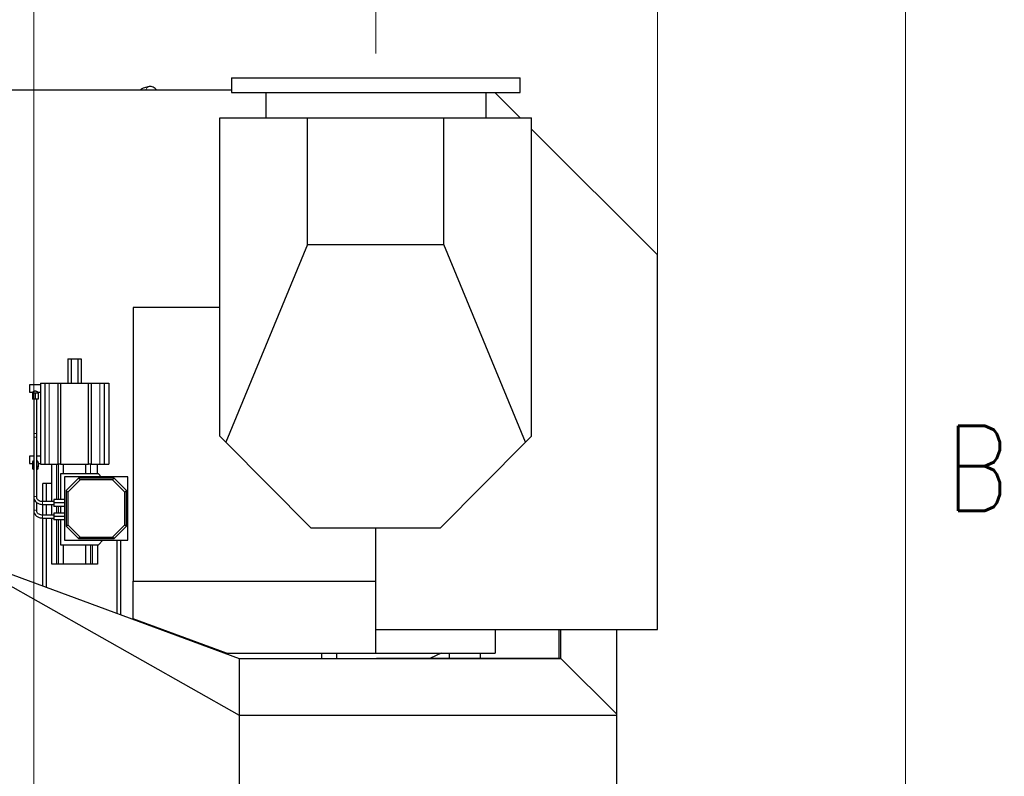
# Model space of a CAD drawing. Header units: inches. Extents: x 0 to 29700, y -16 to 21000.
# Tile 234 of 235: x 27625 to 29654, y 16082 to 17642. Entities that reach past the tile are written whole.
import ezdxf

# ---------------------------------------------------------------- set-up
doc = ezdxf.new("R2010")
doc.units = ezdxf.units.IN
for name, color, linetype, true_color in [('1', 7, 'Continuous', 0xffffff), ('210', 7, 'Continuous', 0xffffff), ('254', 7, 'Continuous', 0xffffff)]:
    doc.layers.add(name, color=color, linetype=linetype, true_color=true_color)
doc.styles.add('latin_extended', font='simplex.shx')
doc.dimstyles.get("Standard").update_dxf_attribs({"dimtxt": 0.18, "dimasz": 0.18, "dimexe": 0.18, "dimexo": 0.0625, "dimgap": 0.09, "dimtad": 0, "dimtih": 1, "dimtoh": 1, "dimdec": 4, "dimzin": 0, "dimdsep": 46, "dimtxsty": 'Standard', "dimcen": 0.09, "dimadec": 0, "dimazin": 0, "dimtfac": 1, "dimtdec": 4, "dimtofl": 0, "dimtmove": 0, "dimatfit": 3, "dimfxl": 1, "dimtolj": 1, "dimtzin": 0, "dimarcsym": 0})

# ---------------------------------------------------------------- blocks, each defined once
blk = doc.blocks.new('_U6')
at = {"layer": '254', "color": 3, "linetype": 'Continuous', "lineweight": 13, "transparency": 16777216}
for p, q in [((17834.9, 15248.6), (17834.9, 18496.2)), ((28938.9, 16821), (28938.9, 18496.2)), ((18009.9, 18446.2), (28763.9, 18446.2))]:
    blk.add_line(p, q, dxfattribs=at)
at = {"layer": '254', "color": 3, "transparency": 16777216}
for points in [[(18009.9, 18475.4), (18009.9, 18417.1), (17834.9, 18446.2)], [(28763.9, 18417.1), (28763.9, 18475.4), (28938.9, 18446.2)]]:
    blk.add_solid(points, dxfattribs=at)
at = {"layer": 'Defpoints', "color": 0, "transparency": 16777216}
for p in [(28938.9, 18446.2), (28938.9, 16771), (17834.9, 15198.6)]:
    blk.add_point(p, dxfattribs=at)
at = {"layer": '254', "color": 2, "lineweight": 13, "transparency": 16777216, "insert": (23053.6, 18708.7), "char_height": 175, "attachment_point": 1, "style": 'latin_extended'}
blk.add_mtext('\\A1;\\C2;~11m', dxfattribs=at)
blk = doc.blocks.new('_U7')
at = {"layer": '254', "color": 3, "linetype": 'Continuous', "lineweight": 13, "transparency": 16777216}
for p, q in [((27653.9, 14873.6), (27653.9, 17976.1)), ((28358.9, 17571.6), (28358.9, 17976.1)), ((27828.9, 17926.1), (28183.9, 17926.1))]:
    blk.add_line(p, q, dxfattribs=at)
at = {"layer": '254', "color": 3, "transparency": 16777216}
for points in [[(27828.9, 17955.3), (27828.9, 17896.9), (27653.9, 17926.1)], [(28183.9, 17896.9), (28183.9, 17955.3), (28358.9, 17926.1)]]:
    blk.add_solid(points, dxfattribs=at)
at = {"layer": 'Defpoints', "color": 0, "transparency": 16777216}
for p in [(28358.9, 17926.1), (28358.9, 17521.6), (27653.9, 14823.6)]:
    blk.add_point(p, dxfattribs=at)
at = {"layer": '254', "color": 2, "lineweight": 13, "transparency": 16777216, "insert": (27781.4, 18188.6), "char_height": 175, "attachment_point": 1, "style": 'latin_extended'}
blk.add_mtext('\\A1;705', dxfattribs=at)

msp = doc.modelspace()

# ---------------------------------------------------------------- linework, layer by layer
at = {"layer": '1', "color": 2, "linetype": 'Continuous', "lineweight": 25}
for p, q in [((28061.432, 17521.607), (28061.432, 17491.607)), ((28061.432, 17521.607), (28656.432, 17521.607)), ((28656.432, 17491.607), (28656.432, 17521.607)), ((28061.415, 17496.107), (27486.432, 17496.107)), ((27891.619, 17503.714), (27879.604, 17500.495)), ((28061.432, 17491.607), (28656.432, 17491.607)), ((28131.931, 17491.607), (28131.931, 17439.607)), ((28585.933, 17439.607), (28585.933, 17491.607)), ((28656.3, 17439.604), (28604.301, 17491.603)), ((28037.422, 16783.087), (28037.422, 17439.607)), ((28037.422, 17439.607), (28218.313, 17439.607)), ((28218.313, 17177.965), (28218.313, 17439.607)), ((28218.313, 17439.607), (28498.896, 17439.607)), ((28498.896, 17439.607), (28679.787, 17439.607)), ((28498.896, 17177.965), (28498.896, 17439.607)), ((28679.787, 16783.087), (28679.787, 17439.607)), ((28938.932, 17156.972), (28679.79, 17416.114)), ((28218.313, 17177.965), (28049.651, 16770.791)), ((28218.313, 17177.965), (28498.896, 17177.965)), ((28667.559, 16770.791), (28498.896, 17177.965)), ((28938.932, 16385.107), (28938.932, 17156.972)), ((27858.922, 17048.728), (27858.922, 16484.607)), ((28037.422, 17048.728), (27858.922, 17048.728)), ((27724.275, 16942.607), (27731.204, 16942.607)), ((27724.275, 16942.607), (27724.275, 16892.607)), ((27731.204, 16942.607), (27745.06, 16942.607)), ((27731.204, 16942.607), (27731.204, 16892.607)), ((27745.06, 16942.607), (27751.988, 16942.607)), ((27745.06, 16942.607), (27745.06, 16892.607)), ((27751.988, 16942.607), (27751.988, 16892.607)), ((27667.632, 16889.257), (27645.632, 16889.257)), ((27645.632, 16889.257), (27645.632, 16873.757)), ((27667.632, 16892.607), (27677.132, 16892.607)), ((27667.632, 16892.607), (27667.632, 16725.607)), ((27677.132, 16892.607), (27686.132, 16892.607)), ((27677.132, 16892.607), (27677.132, 16725.607)), ((27686.132, 16892.607), (27704.132, 16892.607)), ((27704.132, 16892.607), (27709.132, 16892.607)), ((27704.132, 16725.607), (27704.132, 16892.607)), ((27709.132, 16892.607), (27767.132, 16892.607)), ((27709.132, 16892.607), (27709.132, 16725.607)), ((27767.132, 16892.607), (27772.132, 16892.607)), ((27767.132, 16725.607), (27767.132, 16892.607)), ((27772.132, 16892.607), (27790.132, 16892.607)), ((27772.132, 16892.607), (27772.132, 16725.607)), ((27790.132, 16892.607), (27799.132, 16892.607)), ((27799.132, 16892.607), (27808.632, 16892.607)), ((27799.132, 16892.607), (27799.132, 16725.607)), ((27808.632, 16892.607), (27808.632, 16725.607)), ((27645.632, 16873.757), (27651.72, 16873.757)), ((27657.199, 16871.609), (27651.199, 16871.609)), ((27651.199, 16871.609), (27651.199, 16859.609)), ((27657.199, 16859.609), (27651.199, 16859.609)), ((27651.699, 16873.807), (27651.699, 16871.609)), ((27654.199, 16859.609), (27654.199, 16788.958)), ((27663.199, 16871.609), (27657.199, 16871.609)), ((27657.199, 16871.609), (27657.199, 16859.609)), ((27663.199, 16859.609), (27657.199, 16859.609)), ((27660.199, 16788.958), (27660.199, 16859.609)), ((27662.619, 16873.757), (27667.632, 16873.757)), ((27662.699, 16871.609), (27662.699, 16873.798)), ((27663.199, 16871.609), (27663.199, 16859.609)), ((27654.199, 16788.958), (27654.199, 16779.128)), ((27654.199, 16779.128), (27654.199, 16656.94)), ((27660.199, 16779.128), (27660.199, 16788.958)), ((27660.199, 16656.94), (27660.199, 16779.128)), ((28037.422, 16783.087), (28049.651, 16770.791)), ((28667.559, 16770.791), (28679.787, 16783.087)), ((28049.651, 16770.791), (28224.872, 16594.607)), ((28492.337, 16594.607), (28667.559, 16770.791)), ((27654.199, 16742.257), (27645.632, 16742.257)), ((27645.632, 16742.257), (27645.632, 16726.757)), ((27667.632, 16742.257), (27660.199, 16742.257)), ((27645.632, 16726.757), (27651.199, 16726.757)), ((27654.199, 16730.461), (27651.199, 16729.326)), ((27651.199, 16729.326), (27651.199, 16720.261)), ((27654.199, 16721.396), (27651.199, 16720.261)), ((27651.199, 16720.261), (27651.199, 16715.721)), ((27663.199, 16729.326), (27660.199, 16730.461)), ((27663.199, 16720.261), (27660.199, 16721.396)), ((27663.199, 16729.326), (27663.199, 16720.261)), ((27663.199, 16726.757), (27667.632, 16726.757)), ((27663.199, 16715.721), (27663.199, 16720.261)), ((27667.632, 16725.607), (27677.132, 16725.607)), ((27677.132, 16725.607), (27686.132, 16725.607)), ((27686.132, 16725.607), (27704.132, 16725.607)), ((27691.132, 16648.608), (27691.132, 16725.607)), ((27701.132, 16725.607), (27701.132, 16652.609)), ((27709.132, 16725.607), (27704.132, 16725.607)), ((27709.132, 16725.607), (27767.132, 16725.607)), ((27715.132, 16705.607), (27715.132, 16725.607)), ((27761.132, 16705.607), (27761.132, 16725.607)), ((27772.132, 16725.607), (27767.132, 16725.607)), ((27772.132, 16725.607), (27790.132, 16725.607)), ((27785.132, 16705.607), (27785.132, 16725.607)), ((27790.132, 16725.607), (27799.132, 16725.607)), ((27799.132, 16725.607), (27808.632, 16725.607)), ((27651.199, 16715.721), (27654.199, 16714.586)), ((27660.199, 16714.586), (27663.199, 16715.721)), ((27787.132, 16705.607), (27709.132, 16705.607)), ((27709.132, 16705.607), (27709.132, 16652.609)), ((27717.683, 16699.556), (27717.683, 16569.111)), ((27848.128, 16699.556), (27717.683, 16699.556)), ((27720.683, 16671.182), (27746.057, 16696.556)), ((27819.754, 16696.556), (27746.057, 16696.556)), ((27746.057, 16696.556), (27749.407, 16693.206)), ((27793.183, 16699.556), (27787.132, 16705.607)), ((27816.403, 16693.206), (27819.754, 16696.556)), ((27819.754, 16696.556), (27845.128, 16671.182)), ((27848.128, 16569.111), (27848.128, 16699.556)), ((27672.932, 16648.608), (27672.932, 16685.607)), ((27679.932, 16685.607), (27672.932, 16685.607)), ((27691.133, 16685.607), (27679.932, 16685.607)), ((27679.932, 16685.607), (27679.932, 16648.606)), ((27749.407, 16693.206), (27724.033, 16667.832)), ((27816.403, 16693.206), (27749.407, 16693.206)), ((27841.777, 16667.832), (27816.403, 16693.206)), ((27654.199, 16656.941), (27654.199, 16628.94)), ((27660.199, 16656.94), (27660.197, 16656.995)), ((27720.683, 16671.182), (27720.683, 16597.485)), ((27724.033, 16667.832), (27720.683, 16671.182)), ((27724.033, 16667.832), (27724.033, 16600.835)), ((27845.128, 16671.182), (27841.777, 16667.832)), ((27841.777, 16600.835), (27841.777, 16667.832)), ((27845.128, 16597.485), (27845.128, 16671.182)), ((27660.199, 16628.94), (27660.199, 16646.544)), ((27695.159, 16648.609), (27672.199, 16648.609)), ((27672.199, 16642.609), (27695.159, 16642.609)), ((27672.932, 16620.607), (27672.932, 16642.606)), ((27679.932, 16642.606), (27679.932, 16620.608)), ((27691.132, 16620.611), (27691.132, 16642.608)), ((27717.683, 16652.609), (27695.159, 16652.609)), ((27695.159, 16652.609), (27695.159, 16645.609)), ((27717.683, 16645.609), (27695.159, 16645.609)), ((27695.159, 16645.609), (27695.159, 16638.609)), ((27717.683, 16638.609), (27695.159, 16638.609)), ((27701.132, 16638.607), (27701.132, 16624.609)), ((27709.132, 16638.609), (27709.132, 16624.611)), ((27660.199, 16628.94), (27660.197, 16628.995)), ((27695.159, 16620.609), (27672.199, 16620.609)), ((27717.683, 16624.609), (27695.159, 16624.609)), ((27695.159, 16624.609), (27695.159, 16617.609)), ((27717.683, 16617.609), (27695.159, 16617.609)), ((27695.159, 16617.609), (27695.159, 16610.609)), ((27672.199, 16614.609), (27695.159, 16614.609)), ((27672.932, 16474.821), (27672.932, 16614.609)), ((27679.932, 16614.608), (27679.932, 16472.236)), ((27691.132, 16519.607), (27691.132, 16614.612)), ((27717.683, 16610.609), (27695.159, 16610.609)), ((27701.132, 16610.611), (27701.132, 16519.607)), ((27709.132, 16610.611), (27709.132, 16559.607)), ((27720.683, 16597.485), (27724.033, 16600.835)), ((27746.057, 16572.111), (27720.683, 16597.485)), ((27724.033, 16600.835), (27749.407, 16575.461)), ((27816.403, 16575.461), (27841.777, 16600.835)), ((27845.128, 16597.485), (27819.754, 16572.111)), ((27841.777, 16600.835), (27845.128, 16597.485)), ((28224.872, 16594.607), (28492.337, 16594.607)), ((28358.932, 16484.607), (28358.932, 16594.607)), ((27749.407, 16575.461), (27746.057, 16572.111)), ((27749.407, 16575.461), (27816.403, 16575.461)), ((27819.754, 16572.111), (27816.403, 16575.461)), ((27709.132, 16559.607), (27787.132, 16559.607)), ((27715.132, 16519.607), (27715.132, 16559.607)), ((27717.683, 16569.111), (27848.128, 16569.111)), ((27746.057, 16572.111), (27819.754, 16572.111)), ((27761.132, 16519.607), (27761.132, 16559.607)), ((27775.132, 16519.607), (27775.132, 16559.607)), ((27785.132, 16559.607), (27785.132, 16519.607)), ((27787.132, 16559.607), (27796.636, 16569.111)), ((27825.932, 16418.275), (27825.932, 16569.107)), ((27832.932, 16569.108), (27832.932, 16415.685)), ((27477.352, 16547.108), (28077.43, 16325.315)), ((27477.352, 16547.108), (28077.43, 16208.451)), ((27701.132, 16519.607), (27691.132, 16519.607)), ((27705.132, 16519.607), (27701.132, 16519.607)), ((27715.132, 16519.607), (27705.132, 16519.607)), ((27761.132, 16519.607), (27715.132, 16519.607)), ((27771.132, 16519.607), (27761.132, 16519.607)), ((27775.132, 16519.607), (27771.132, 16519.607)), ((27785.132, 16519.607), (27775.132, 16519.607)), ((27858.922, 16407.161), (27858.922, 16484.607)), ((27858.922, 16484.607), (28358.932, 16484.607)), ((28358.932, 16336.18), (28358.932, 16484.607)), ((28051.195, 16336.18), (27858.922, 16407.161)), ((27915.668, 16385.107), (27918.671, 16385.107)), ((28358.941, 16385.107), (28938.932, 16385.107)), ((28604.932, 16385.109), (28604.932, 16335.866)), ((28736.299, 16325.608), (28736.299, 16385.108)), ((28740.299, 16325.608), (28740.299, 16385.108)), ((28855.076, 16210.538), (28855.076, 16385.105)), ((28048.889, 16335.866), (28604.932, 16335.866)), ((28051.195, 16336.18), (28358.932, 16336.18)), ((28247.235, 16335.866), (28247.235, 16325.315)), ((28277.628, 16335.866), (28277.628, 16325.315)), ((28493.199, 16335.866), (28471.196, 16325.605)), ((28510.946, 16325.604), (28510.946, 16335.863)), ((28573.946, 16335.87), (28573.946, 16325.611)), ((28077.43, 16325.315), (28360.43, 16325.315)), ((28077.43, 16325.315), (28077.43, 16208.451)), ((28360.43, 16325.315), (28360.43, 16325.608)), ((28360.43, 16325.608), (28740.299, 16325.608)), ((28360.43, 16325.315), (28740.299, 16325.315)), ((28740.299, 16325.315), (28740.299, 16325.608)), ((28855.076, 16210.538), (28740.299, 16325.315)), ((28855.076, 16208.451), (28855.076, 16210.538)), ((28077.43, 16208.451), (28855.076, 16208.451)), ((28077.43, 16208.451), (28077.43, 16042.765)), ((28855.076, 16042.765), (28855.076, 16208.451))]:
    msp.add_line(p, q, dxfattribs=at)
at = {"layer": '1', "color": 110, "linetype": 'Continuous', "lineweight": 13}
for p, q in [((27891.734, 17503.744), (27891.619, 17503.714)), ((27686.132, 16892.607), (27686.132, 16725.607)), ((27790.132, 16892.607), (27790.132, 16725.607)), ((27659.465, 16788.958), (27654.199, 16788.958)), ((27654.199, 16779.128), (27654.199, 16779.128)), ((27660.199, 16788.958), (27659.465, 16788.958)), ((27705.132, 16652.609), (27705.132, 16725.607)), ((27771.132, 16705.607), (27771.132, 16725.607)), ((27654.199, 16656.94), (27654.199, 16656.94)), ((27672.199, 16648.609), (27672.199, 16642.609)), ((27705.132, 16624.609), (27705.132, 16638.607)), ((27654.199, 16628.94), (27654.199, 16628.94)), ((27672.199, 16620.609), (27672.199, 16614.609)), ((27705.132, 16519.607), (27705.132, 16610.611)), ((27771.132, 16519.607), (27771.132, 16559.607))]:
    msp.add_line(p, q, dxfattribs=at)
at = {"layer": '1', "color": 2, "linetype": 'Continuous', "lineweight": 25}
msp.add_ellipse((27881.934, 17491.801), major_axis=(-2.329, 8.693), ratio=0.96112201, start_param=0.00005799, end_param=0.81854105, dxfattribs=at)
at = {"layer": '1', "color": 110, "linetype": 'Continuous', "lineweight": 13}
for centre, major_axis, ratio, start_param, end_param in [((27893.948, 17495.021), (-2.329, 8.693), 0.96112201, 0, 1.19749567), ((27657.199, 16779.128), (-3, 0), 0.65529921, 3.85617132, 6.28318531), ((27657.199, 16779.128), (-3, 0), 0.65529921, 3.14155717, 3.85617132), ((27657.199, 16656.94), (-3, 0), 0.65529921, 3.85617132, 6.28318531), ((27657.199, 16656.94), (-3, 0), 0.65529921, 3.16973337, 3.85617132), ((27657.199, 16628.94), (-3, 0), 0.65529921, 3.85617132, 6.28318531), ((27657.199, 16628.94), (-3, 0), 0.65529921, 3.16973337, 3.85617132)]:
    msp.add_ellipse(centre, major_axis=major_axis, ratio=ratio, start_param=start_param, end_param=end_param, dxfattribs=at)
at = {"layer": '1', "color": 2, "linetype": 'Continuous', "lineweight": 25}
for points, knots in [([(27879.715, 17500.524), (27877.527, 17499.781), (27875.306, 17498.488), (27873.623, 17496.64), (27873.365, 17496.328)], [0, 0, 0, 0, 0.83842372, 1, 1, 1, 1]), ([(27907.419, 17496.574), (27905.139, 17499.178), (27901.304, 17502.4), (27896.099, 17504.223), (27893.164, 17504.065), (27891.73, 17503.743)], [0, 0, 0, 0, 0.46658297, 0.74395112, 1, 1, 1, 1]), ([(27651.699, 16873.772), (27651.699, 16873.774), (27651.699, 16873.775), (27651.702, 16873.791), (27651.714, 16873.811), (27651.747, 16873.852), (27651.76, 16873.867), (27651.783, 16873.892), (27651.791, 16873.901), (27651.809, 16873.919), (27651.818, 16873.929), (27651.868, 16873.978), (27651.917, 16874.024), (27652.029, 16874.125), (27652.093, 16874.181), (27652.201, 16874.272), (27652.239, 16874.303), (27652.298, 16874.352), (27652.318, 16874.368), (27652.36, 16874.402), (27652.381, 16874.419), (27652.489, 16874.505), (27652.581, 16874.577), (27652.777, 16874.726), (27652.881, 16874.803), (27653.045, 16874.922), (27653.102, 16874.962), (27653.217, 16875.043), (27653.277, 16875.084), (27653.458, 16875.207), (27653.584, 16875.29), (27653.844, 16875.454), (27653.979, 16875.536), (27654.258, 16875.698), (27654.403, 16875.778), (27654.591, 16875.874), (27654.629, 16875.894), (27654.706, 16875.932), (27654.745, 16875.951), (27654.862, 16876.007), (27654.941, 16876.043), (27655.182, 16876.149), (27655.346, 16876.215), (27655.685, 16876.333), (27655.859, 16876.387), (27656.084, 16876.443), (27656.129, 16876.453), (27656.22, 16876.473), (27656.357, 16876.502), (27656.495, 16876.524), (27656.772, 16876.561), (27656.959, 16876.575), (27657.195, 16876.578), (27657.242, 16876.578), (27657.313, 16876.576), (27657.337, 16876.576), (27657.385, 16876.574), (27657.503, 16876.569), (27657.62, 16876.559), (27657.899, 16876.528), (27658.082, 16876.496), (27658.352, 16876.434), (27658.442, 16876.411), (27658.62, 16876.36), (27658.707, 16876.333), (27658.964, 16876.247), (27659.13, 16876.183), (27659.452, 16876.047), (27659.609, 16875.974), (27659.837, 16875.859), (27659.912, 16875.82), (27660.023, 16875.761), (27660.059, 16875.741), (27660.132, 16875.701), (27660.168, 16875.68), (27660.346, 16875.579), (27660.482, 16875.498), (27660.746, 16875.334), (27660.872, 16875.252), (27661.115, 16875.088), (27661.232, 16875.007), (27661.399, 16874.888), (27661.454, 16874.848), (27661.534, 16874.789), (27661.561, 16874.77), (27661.613, 16874.731), (27661.638, 16874.712), (27661.764, 16874.617), (27661.858, 16874.544), (27662.034, 16874.406), (27662.115, 16874.34), (27662.226, 16874.247), (27662.262, 16874.217), (27662.312, 16874.173), (27662.329, 16874.159), (27662.361, 16874.131), (27662.376, 16874.118), (27662.451, 16874.051), (27662.502, 16874.004), (27662.588, 16873.92), (27662.622, 16873.885), (27662.66, 16873.84), (27662.67, 16873.827), (27662.683, 16873.81), (27662.686, 16873.804), (27662.692, 16873.795), (27662.694, 16873.79), (27662.698, 16873.781), (27662.699, 16873.776), (27662.699, 16873.772)], [0, 0, 0, 0, 0.00458829, 0.00458829, 0.03538215, 0.03538215, 0.05077908, 0.05077908, 0.05847755, 0.05847755, 0.06617602, 0.06617602, 0.09696988, 0.09696988, 0.12776375, 0.12776375, 0.14316068, 0.14316068, 0.15085915, 0.15085915, 0.15855762, 0.15855762, 0.18935148, 0.18935148, 0.22014535, 0.22014535, 0.23554228, 0.23554228, 0.25093921, 0.25093921, 0.28173308, 0.28173308, 0.31252694, 0.31252694, 0.34332081, 0.34332081, 0.35101928, 0.35101928, 0.35871774, 0.35871774, 0.37411468, 0.37411468, 0.40490854, 0.40490854, 0.43570241, 0.43570241, 0.44340087, 0.44340087, 0.45109934, 0.46649627, 0.46649627, 0.49729014, 0.49729014, 0.50498861, 0.50498861, 0.50883784, 0.50883784, 0.51268707, 0.52808401, 0.52808401, 0.55887787, 0.55887787, 0.5742748, 0.5742748, 0.58967174, 0.58967174, 0.6204656, 0.6204656, 0.65125947, 0.65125947, 0.6666564, 0.6666564, 0.67435487, 0.67435487, 0.68205333, 0.68205333, 0.7128472, 0.7128472, 0.74364107, 0.74364107, 0.77443493, 0.77443493, 0.78983187, 0.78983187, 0.79753033, 0.79753033, 0.8052288, 0.8052288, 0.83602266, 0.83602266, 0.86681653, 0.86681653, 0.88221346, 0.88221346, 0.88991193, 0.88991193, 0.8976104, 0.8976104, 0.92840426, 0.92840426, 0.95919813, 0.95919813, 0.97459506, 0.97459506, 0.98229353, 0.98229353, 0.98999199, 0.98999199, 1, 1, 1, 1]), ([(27651.758, 16729.539), (27651.778, 16729.641), (27651.802, 16729.745), (27651.851, 16729.924), (27651.873, 16729.998), (27651.91, 16730.111), (27651.923, 16730.148), (27651.949, 16730.224), (27651.963, 16730.261), (27652.035, 16730.45), (27652.1, 16730.602), (27652.244, 16730.905), (27652.323, 16731.056), (27652.453, 16731.283), (27652.498, 16731.359), (27652.591, 16731.51), (27652.64, 16731.585), (27652.788, 16731.808), (27652.893, 16731.955), (27653.113, 16732.243), (27653.229, 16732.385), (27653.411, 16732.593), (27653.473, 16732.662), (27653.6, 16732.798), (27653.665, 16732.865), (27653.863, 16733.063), (27653.999, 16733.19), (27654.142, 16733.314), (27654.145, 16733.316), (27654.147, 16733.318)], [0, 0, 0, 0, 0.08249428, 0.08249428, 0.13970252, 0.13970252, 0.16830664, 0.16830664, 0.19691076, 0.19691076, 0.31132723, 0.31132723, 0.42574371, 0.42574371, 0.48295195, 0.48295195, 0.54016018, 0.54016018, 0.65457666, 0.65457666, 0.76899314, 0.76899314, 0.82620137, 0.82620137, 0.88340961, 0.88340961, 0.99782609, 0.99782609, 1, 1, 1, 1]), ([(27660.241, 16733.326), (27660.378, 16733.208), (27660.512, 16733.085), (27660.674, 16732.923), (27660.707, 16732.89), (27660.772, 16732.823), (27660.869, 16732.722), (27660.962, 16732.62), (27661.145, 16732.412), (27661.261, 16732.271), (27661.483, 16731.984), (27661.588, 16731.838), (27661.738, 16731.616), (27661.786, 16731.541), (27661.857, 16731.428), (27661.88, 16731.391), (27661.925, 16731.315), (27661.948, 16731.277), (27662.057, 16731.087), (27662.138, 16730.935), (27662.284, 16730.632), (27662.35, 16730.481), (27662.437, 16730.256), (27662.464, 16730.181), (27662.501, 16730.069), (27662.513, 16730.031), (27662.536, 16729.956), (27662.547, 16729.919), (27662.591, 16729.765), (27662.618, 16729.651), (27662.639, 16729.539)], [0, 0, 0, 0, 0.11107306, 0.11107306, 0.13961187, 0.13961187, 0.16815068, 0.22522831, 0.22522831, 0.33938356, 0.33938356, 0.45353881, 0.45353881, 0.51061644, 0.51061644, 0.53915525, 0.53915525, 0.56769406, 0.56769406, 0.68184932, 0.68184932, 0.79600457, 0.79600457, 0.85308219, 0.85308219, 0.881621, 0.881621, 0.91015982, 0.91015982, 1, 1, 1, 1]), ([(27654.199, 16656.94), (27654.216, 16655.525), (27654.742, 16652.516), (27657.473, 16648.141), (27662.259, 16644.584), (27667.569, 16642.879), (27670.969, 16642.612), (27672.199, 16642.609)], [0, 0, 0, 0, 0.17633742, 0.39633776, 0.62671251, 0.86890823, 1, 1, 1, 1]), ([(27672.199, 16648.609), (27671.022, 16648.617), (27668.475, 16648.871), (27664.761, 16650.202), (27661.819, 16652.481), (27660.437, 16654.864), (27660.193, 16656.337), (27660.199, 16656.94)], [0, 0, 0, 0, 0.17459514, 0.39800264, 0.62128361, 0.84712416, 1, 1, 1, 1]), ([(27654.199, 16628.94), (27654.216, 16627.525), (27654.742, 16624.516), (27657.473, 16620.141), (27662.259, 16616.584), (27667.569, 16614.879), (27670.969, 16614.612), (27672.199, 16614.609)], [0, 0, 0, 0, 0.17633742, 0.39633776, 0.62671251, 0.86890823, 1, 1, 1, 1]), ([(27672.199, 16620.609), (27671.022, 16620.617), (27668.475, 16620.871), (27664.761, 16622.202), (27661.819, 16624.481), (27660.437, 16626.864), (27660.193, 16628.337), (27660.199, 16628.94)], [0, 0, 0, 0, 0.17459514, 0.39800264, 0.62128361, 0.84712416, 1, 1, 1, 1])]:
    msp.add_open_spline(points, degree=3, knots=knots, dxfattribs=at)
at = {"layer": '210', "color": 7, "linetype": 'Continuous', "lineweight": 18}
msp.add_line((29450, 250), (29450, 20750), dxfattribs=at)

# ---------------------------------------------------------------- texts
at = {"layer": '210', "color": 211, "linetype": 'Continuous', "lineweight": 18, "insert": (29533.887, 16629.555), "char_height": 175, "attachment_point": 7, "line_spacing_factor": 0.963855, "style": 'latin_extended'}
msp.add_mtext('\\W0.8203;B', dxfattribs=at)

# ---------------------------------------------------------------- dimensions: what is measured, and where the dimension line sits
at = {"layer": '254', "color": 2, "linetype": 'Continuous', "lineweight": 13}
dim = msp.add_linear_dim(base=(28938.932, 18446.224), p1=(17834.932, 15198.607), p2=(28938.932, 16771.04), text='\\C2;~11m', dimstyle='Standard', override={"dimscale": 50, "dimtxt": 3.5, "dimasz": 3.5, "dimexe": 1, "dimexo": 1, "dimgap": 1.75, "dimtad": 1, "dimtih": 1, "dimtoh": 0, "dimdec": 2, "dimlfac": 0.02, "dimzin": 8, "dimdsep": 46, "dimlunit": 2, "dimpost": '', "dimtxsty": 'latin_extended', "dimsah": 1, "dimse1": 0, "dimse2": 0, "dimsd1": 0, "dimsd2": 0, "dimclrd": 3, "dimclre": 3, "dimclrt": 2, "dimtol": 0, "dimtm": -0.1, "dimtfac": 0.714286, "dimtdec": 3, "dimtofl": 1, "dimtmove": 0, "dimtzin": 8, "dimlwd": 13, "dimlwe": 13}, dxfattribs=at)
dim.commit()
dim.dimension.update_dxf_attribs({"geometry": '_U6', "text_midpoint": (23386.932, 18446.224), "dimtype": 160})
dim = msp.add_linear_dim(base=(28358.932, 17926.116), p1=(27653.932, 14823.607), p2=(28358.932, 17521.607), dimstyle='Standard', override={"dimscale": 50, "dimtxt": 3.5, "dimasz": 3.5, "dimexe": 1, "dimexo": 1, "dimgap": 1.75, "dimtad": 1, "dimtih": 1, "dimtoh": 0, "dimdec": 2, "dimlfac": 1, "dimzin": 8, "dimdsep": 46, "dimlunit": 2, "dimtxsty": 'latin_extended', "dimsah": 1, "dimse1": 0, "dimse2": 0, "dimsd1": 0, "dimsd2": 0, "dimclrd": 3, "dimclre": 3, "dimclrt": 2, "dimtol": 0, "dimtm": -0.1, "dimtfac": 0.714286, "dimtdec": 3, "dimtofl": 1, "dimtmove": 0, "dimtzin": 8, "dimlwd": 13, "dimlwe": 13}, dxfattribs=at)
dim.commit()
dim.dimension.update_dxf_attribs({"geometry": '_U7', "text_midpoint": (28006.432, 17926.116), "dimtype": 160})

doc.saveas('drawing.dxf')
